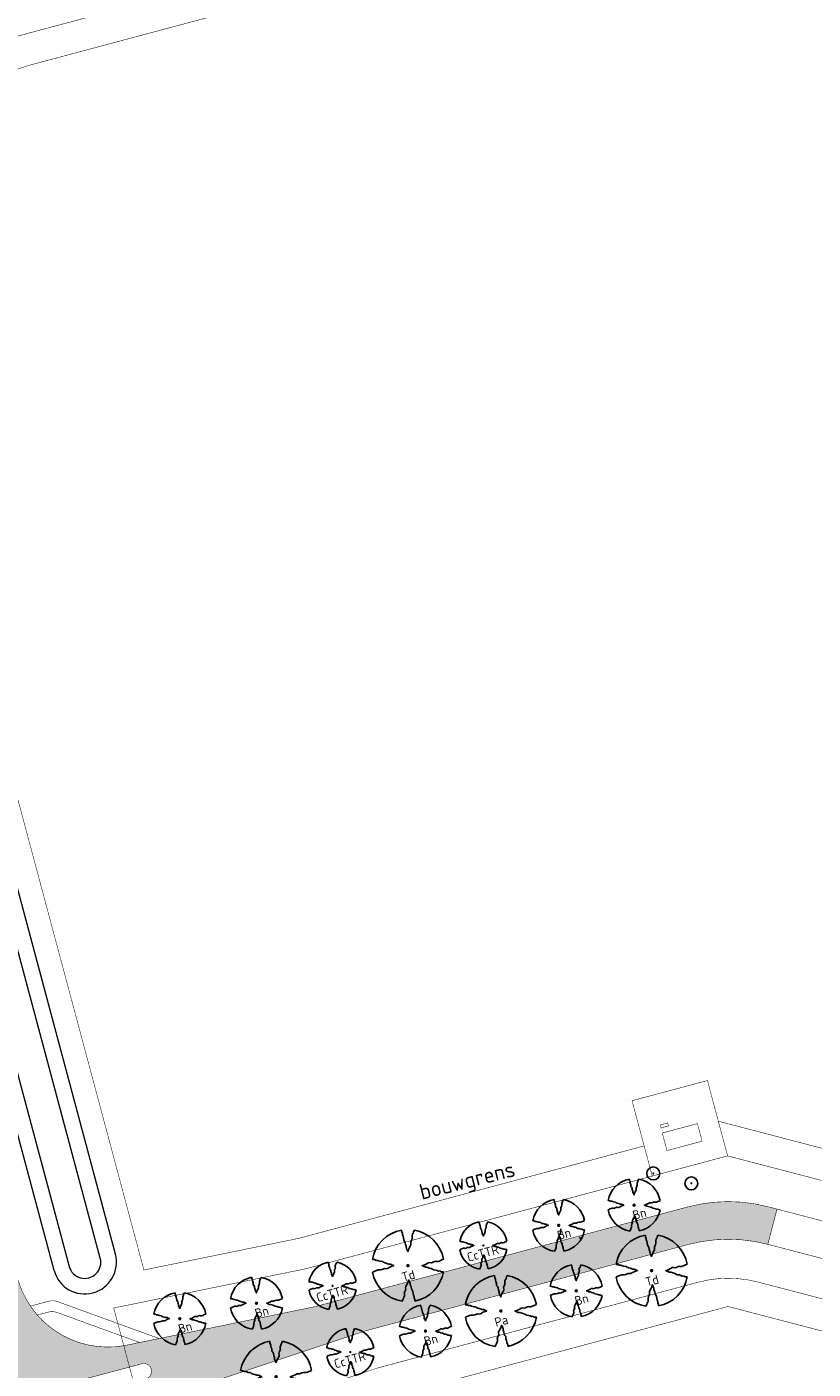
# Model space of a CAD drawing. Header units: metres. Extents: x 102000 to 105000, y 414600 to 420766.
# Tile 126 of 256: x 103183 to 103334, y 418912 to 419170. Entities that reach past the tile are written whole.
import ezdxf
from ezdxf.enums import TextEntityAlignment as Align

# ---------------------------------------------------------------- set-up
doc = ezdxf.new("R2010")
doc.units = ezdxf.units.M
doc.linetypes.add('DGN Style 2', pattern=[10.02903382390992, 6.017420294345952, -4.011613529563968])
doc.layers.get('0').update_dxf_attribs({"color": 8})
for name, color, linetype, lineweight in [('00-Ontwerp DKIV', 8, 'Continuous', 0), ('N-PV-KG-GRENS_BOUWVLAK', 7, 'DGN Style 2', 0), ('N-WE-GR-BOOM-T35-500', 50, 'Continuous', 35), ('N-WE-GW-TALUDLIJN-G', 90, 'Continuous', 18), ('N-WE-WH-WATERLIJN-G', 150, 'Continuous', 5)]:
    doc.layers.add(name, color=color, linetype=linetype, lineweight=lineweight)
doc.layers.add('N-GV-GR-BOOM_2021-2022-S', color=1, linetype='Continuous', lineweight=25, true_color=0xff0000)
doc.styles.add('NLCS-ISO-ANNOTATIEF-T25', font='NLCS-ISO.ttf', dxfattribs={"height": 2.5})
doc.styles.add('NLCS-ISO-M500-T35', font='NLCS-ISO.ttf', dxfattribs={"height": 1.75})

# ---------------------------------------------------------------- blocks, each defined once
blk = doc.blocks.new('N-SGR-BOOM_2E GROOTTE')
at = {"ltscale": 0.1}
h = blk.add_hatch(color=256, dxfattribs=at)
edge = h.paths.add_edge_path()
edge.add_arc((-0.001990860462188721, 0.003386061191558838), 0.15, 0, 360)
at = {"flags": 128}
for points in [[(-0.3934977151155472, 2.21897151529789), (-0.3859977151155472, 2.09072151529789), (-0.3477477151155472, 2.02997151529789), (-0.3387477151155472, 1.96922151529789), (-0.3409977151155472, 1.91747151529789), (-0.3079977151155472, 1.83722151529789), (-0.2772477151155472, 1.74122151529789), (-0.2674977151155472, 1.59947151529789), (-0.2164977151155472, 1.53122151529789), (-0.1759977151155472, 1.44722151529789), (-0.1527477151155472, 1.32872151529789), (-0.1047477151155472, 1.19597151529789), (-0.1009977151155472, 1.09097151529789), (-0.06424771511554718, 1.00997151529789), (-0.02974771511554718, 0.9387215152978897), (-0.003497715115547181, 0.8847215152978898), (0.04525228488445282, 1.04972151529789), (0.09625228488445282, 1.14197151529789), (0.1427522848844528, 1.23047151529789), (0.1795022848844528, 1.29122151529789), (0.1840022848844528, 1.37597151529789), (0.1727522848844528, 1.46372151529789), (0.1930022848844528, 1.53122151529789), (0.2342522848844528, 1.61297151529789), (0.2650022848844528, 1.72547151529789), (0.2545022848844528, 1.77197151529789), (0.2537522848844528, 1.87772151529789), (0.2852522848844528, 1.96547151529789), (0.3190022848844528, 2.03597151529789), (0.3497522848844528, 2.11697151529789), (0.3970022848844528, 2.21747151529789)], [(-2.218997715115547, 0.3889715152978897), (-2.089247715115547, 0.3814715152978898), (-2.026997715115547, 0.3447215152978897), (-1.966997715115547, 0.3349715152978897), (-1.915997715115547, 0.3394715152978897), (-1.834997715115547, 0.3049715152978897), (-1.740497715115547, 0.2742215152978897), (-1.597997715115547, 0.2637215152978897), (-1.531247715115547, 0.2134715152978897), (-1.443497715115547, 0.1699715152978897), (-1.324997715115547, 0.1474715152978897), (-1.195247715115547, 0.1017215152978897), (-1.090247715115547, 0.09797151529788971), (-1.008497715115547, 0.06122151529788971), (-0.9379977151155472, 0.02747151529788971), (-0.8832477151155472, -0.0002784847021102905), (-1.048247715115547, -0.04827848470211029), (-1.141247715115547, -0.0992784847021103), (-1.228997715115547, -0.1457784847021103), (-1.289747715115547, -0.1832784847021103), (-1.373747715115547, -0.1862784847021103), (-1.462247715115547, -0.1757784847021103), (-1.531247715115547, -0.1960284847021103), (-1.612247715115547, -0.2365284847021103), (-1.723247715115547, -0.2680284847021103), (-1.769747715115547, -0.2582784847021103), (-1.876247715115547, -0.2590284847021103), (-1.963247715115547, -0.2897784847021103), (-2.033747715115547, -0.3227784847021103), (-2.115497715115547, -0.3520284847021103), (-2.215997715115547, -0.4007784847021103)], [(2.213502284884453, -0.3850284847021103), (2.083752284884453, -0.3775284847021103), (2.022252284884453, -0.3400284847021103), (1.963002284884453, -0.3302784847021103), (1.912002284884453, -0.3347784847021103), (1.828752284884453, -0.3002784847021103), (1.734252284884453, -0.2695284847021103), (1.593252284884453, -0.2590284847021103), (1.525002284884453, -0.2095284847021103), (1.439502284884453, -0.1675284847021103), (1.321752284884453, -0.1435284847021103), (1.190502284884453, -0.0970284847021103), (1.084002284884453, -0.0932784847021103), (1.003752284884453, -0.05727848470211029), (0.9325022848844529, -0.02202848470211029), (0.8785022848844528, 0.00497151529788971), (1.043502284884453, 0.05297151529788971), (1.135752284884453, 0.1032215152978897), (1.223502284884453, 0.1504715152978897), (1.283502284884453, 0.1879715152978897), (1.367502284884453, 0.1909715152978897), (1.457502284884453, 0.1797215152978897), (1.525002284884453, 0.2007215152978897), (1.606002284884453, 0.2404715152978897), (1.718502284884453, 0.2734715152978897), (1.765002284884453, 0.2629715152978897), (1.870002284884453, 0.2622215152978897), (1.958502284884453, 0.2922215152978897), (2.029002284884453, 0.3282215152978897), (2.110752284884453, 0.3574715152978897), (2.212002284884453, 0.4047215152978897)], [(-0.3597477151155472, -2.21802848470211), (-0.3109977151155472, -2.11677848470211), (-0.2802477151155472, -2.036528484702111), (-0.2479977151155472, -1.96602848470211), (-0.2172477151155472, -1.87752848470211), (-0.2164977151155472, -1.77252848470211), (-0.2277477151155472, -1.72452848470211), (-0.1954977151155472, -1.61277848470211), (-0.1564977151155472, -1.53102848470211), (-0.1354977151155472, -1.46352848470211), (-0.1452477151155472, -1.37502848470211), (-0.1414977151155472, -1.29177848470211), (-0.1039977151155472, -1.23102848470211), (-0.05674771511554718, -1.14327848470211), (-0.005747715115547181, -1.05027848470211), (0.04075228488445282, -0.8845284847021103), (0.06925228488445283, -0.9392784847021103), (0.1022522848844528, -1.00977848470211), (0.1390022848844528, -1.09152848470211), (0.1435022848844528, -1.19577848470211), (0.1900022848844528, -1.32777848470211), (0.2125022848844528, -1.44702848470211), (0.2545022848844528, -1.53102848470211), (0.3047522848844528, -1.59927848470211), (0.3160022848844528, -1.74102848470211), (0.3467522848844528, -1.83627848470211), (0.3805022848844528, -1.91802848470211), (0.3760022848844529, -1.96827848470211), (0.3865022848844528, -2.03052848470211), (0.4232522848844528, -2.08977848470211), (0.4315022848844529, -2.20452848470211)]]:
    blk.add_lwpolyline(points, dxfattribs=at)
for start, end in [(100.0002194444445, 170.1098166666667), (10.29992500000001, 79.79196666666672), (190.3241250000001, 260.8432527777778), (281.0945583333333, 350.0620888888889)]:
    blk.add_arc((-0.001990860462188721, 0.003386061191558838), 2.249996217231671, start, end)
blk = doc.blocks.new('N-SGR-BOOM_1E GROOTTE')
at = {"ltscale": 0.1}
h = blk.add_hatch(color=256, dxfattribs=at)
edge = h.paths.add_edge_path()
edge.add_arc((-0.001990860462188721, 0.003386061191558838), 0.15, 0, 360)
at = {"flags": 128}
for points in [[(-0.524, 2.9575), (-0.514, 2.7865), (-0.463, 2.7055), (-0.451, 2.6245), (-0.454, 2.5555), (-0.41, 2.4485), (-0.369, 2.3205), (-0.356, 2.1315), (-0.288, 2.0405), (-0.234, 1.9285), (-0.203, 1.7705), (-0.139, 1.5935), (-0.134, 1.4535), (-0.085, 1.3455), (-0.039, 1.2505), (-0.004, 1.1785), (0.06100000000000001, 1.3985), (0.129, 1.5215), (0.191, 1.6395), (0.24, 1.7205), (0.246, 1.8335), (0.231, 1.9505), (0.258, 2.0405), (0.313, 2.1495), (0.354, 2.2995), (0.34, 2.3615), (0.339, 2.5025), (0.381, 2.6195), (0.426, 2.7135), (0.467, 2.8215), (0.53, 2.9555)], [(-2.958, 0.5175000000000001), (-2.785, 0.5075000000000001), (-2.702, 0.4585), (-2.622, 0.4455), (-2.554, 0.4515), (-2.446, 0.4055), (-2.32, 0.3645), (-2.13, 0.3505), (-2.041, 0.2835), (-1.924, 0.2255), (-1.766, 0.1955), (-1.593, 0.1345), (-1.453, 0.1295), (-1.344, 0.0805), (-1.25, 0.0355), (-1.177, -0.0015), (-1.397, -0.0655), (-1.521, -0.1335), (-1.638, -0.1955), (-1.719, -0.2455), (-1.831, -0.2495), (-1.949, -0.2355), (-2.041, -0.2625), (-2.149, -0.3165), (-2.297, -0.3585), (-2.359, -0.3455), (-2.501, -0.3465), (-2.617, -0.3875), (-2.711, -0.4315), (-2.82, -0.4705), (-2.954, -0.5355)], [(2.952, -0.5145000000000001), (2.779, -0.5045000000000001), (2.697, -0.4545), (2.618, -0.4415), (2.55, -0.4475), (2.439, -0.4015), (2.313, -0.3605), (2.125, -0.3465), (2.034, -0.2805), (1.92, -0.2245), (1.763, -0.1925), (1.588, -0.1305), (1.446, -0.1255), (1.339, -0.0775), (1.244, -0.0305), (1.172, 0.005500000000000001), (1.392, 0.0695), (1.515, 0.1365), (1.632, 0.1995), (1.712, 0.2495), (1.824, 0.2535), (1.944, 0.2385), (2.034, 0.2665), (2.142, 0.3195), (2.292, 0.3635), (2.354, 0.3495), (2.494, 0.3485), (2.612, 0.3885), (2.706, 0.4365), (2.815, 0.4755), (2.95, 0.5385)], [(-0.479, -2.9585), (-0.414, -2.8235), (-0.373, -2.7165), (-0.33, -2.6225), (-0.289, -2.5045), (-0.288, -2.3645), (-0.303, -2.3005), (-0.26, -2.1515), (-0.208, -2.0425), (-0.18, -1.9525), (-0.193, -1.8345), (-0.188, -1.7235), (-0.138, -1.6425), (-0.075, -1.5255), (-0.007, -1.4015), (0.055, -1.1805), (0.093, -1.2535), (0.137, -1.3475), (0.186, -1.4565), (0.192, -1.5955), (0.254, -1.7715), (0.284, -1.9305), (0.34, -2.0425), (0.407, -2.1335), (0.422, -2.3225), (0.463, -2.4495), (0.508, -2.5585), (0.502, -2.6255), (0.516, -2.7085), (0.5650000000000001, -2.7875), (0.5760000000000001, -2.9405)]]:
    blk.add_lwpolyline(points, dxfattribs=at)
for start, end in [(100.0002194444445, 170.1098166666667), (10.29992500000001, 79.79196666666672), (190.3241250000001, 260.8432527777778), (281.0945583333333, 350.0620888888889)]:
    blk.add_arc((-0.001990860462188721, 0.003386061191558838), 2.999994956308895, start, end)

msp = doc.modelspace()

# ---------------------------------------------------------------- hatches: boundary and pattern name
at = {"ltscale": 0.1}
h = msp.add_hatch(color=256, dxfattribs=at)
edge = h.paths.add_edge_path()
edge.add_arc((103303.452, 418949.32), 0.075, 0, 360)
h = msp.add_hatch(color=256, dxfattribs=at)
edge = h.paths.add_edge_path()
edge.add_arc((103310.759, 418947.423), 0.075, 0, 360)
at = {"layer": '00-Ontwerp DKIV', "transparency": 33554623}
h = msp.add_hatch(color=256, dxfattribs=at)
h.dxf.hatch_style = 1
edge = h.paths.add_edge_path()
edge.add_arc((103298.2239364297, 419477.8513539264), 252.0164552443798, 176.5749344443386, 189.9790041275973, ccw=False)
edge.add_line((103046.6576361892, 419492.907591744), (103056.301389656, 419652.8193898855))
edge.add_arc((103065.0630023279, 419652.79844855), 8.76163769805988, 149.2989375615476, 179.8630562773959, ccw=False)
edge.add_line((103057.5293711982, 419657.2717803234), (103041.7191091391, 419658.2227415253))
edge.add_arc((103024.502755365, 419652.9694413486), 18.00000000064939, -3.451139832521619, 16.96874591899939, ccw=False)
edge.add_line((103042.4701122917, 419651.8858892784), (103041.6379008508, 419638.0862386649))
edge.add_arc((103145.1997498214, 419631.8407649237), 103.7500000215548, 176.5488601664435, 183.9859112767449)
edge.add_line((103041.7007031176, 419624.6289804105), (103044.1366540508, 419589.6697274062))
edge.add_arc((102944.3785367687, 419582.7186098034), 99.99999999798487, -3.4511398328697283, 3.985911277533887, ccw=False)
edge.add_line((103044.1971863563, 419576.6988760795), (103037.6551040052, 419468.218691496))
edge.add_arc((103191.1263172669, 419458.9633528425), 153.7500393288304, 176.5488617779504, 189.1053011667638)
edge.add_line((103039.3136561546, 419434.6324975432), (103040.9006254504, 419424.7287544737))
edge.add_line((103040.9006254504, 419424.7287544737), (103041.5467097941, 419420.6993302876))
edge.add_line((103041.5467097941, 419420.6993302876), (103043.5399603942, 419408.2624172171))
edge.add_arc((103191.4029866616, 419431.9602644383), 149.7499999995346, 189.1052995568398, 194.985952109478)
edge.add_line((103046.746095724, 419393.2375785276), (103094.8516475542, 419213.5289813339))
edge.add_line((103094.8516475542, 419213.5289813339), (103101.3022678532, 419181.9707082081))
edge.add_arc((103083.666907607, 419178.3659795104), 18.00000000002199, -47.20717659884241, 11.55232174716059, ccw=False)
edge.add_line((103095.895196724, 419165.1573101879), (103095.9087119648, 419165.1068211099))
edge.add_line((103095.9087119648, 419165.1068211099), (103097.6368019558, 419158.6511706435))
edge.add_line((103097.6368019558, 419158.6511706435), (103097.6480606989, 419158.609111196))
edge.add_line((103097.6480606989, 419158.609111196), (103097.6510261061, 419158.5980332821))
edge.add_line((103097.6510261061, 419158.5980332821), (103099.8244820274, 419159.1798379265))
edge.add_arc((103100.2123716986, 419157.7308584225), 1.500000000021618, -75.01404788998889, 104.98659888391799, ccw=False)
edge.add_line((103100.6002450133, 419156.28187454), (103098.4267727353, 419155.7000655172))
edge.add_line((103098.4267727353, 419155.7000655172), (103098.4329879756, 419155.6768471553))
edge.add_line((103098.4329879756, 419155.6768471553), (103100.1157329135, 419149.3905928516))
edge.add_line((103100.1157329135, 419149.3905928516), (103100.1204740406, 419149.3728813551))
edge.add_arc((103095.5357731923, 419131.9665457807), 17.99999999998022, 18.419582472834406, 75.24385856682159, ccw=False)
edge.add_line((103112.6135985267, 419137.6540656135), (103125.6026156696, 419098.6521504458))
edge.add_line((103125.6026156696, 419098.6521504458), (103163.4536399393, 418957.2515383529))
edge.add_line((103163.4536399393, 418957.2515383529), (103169.9042602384, 418925.6932652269))
edge.add_arc((103152.2688999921, 418922.0885365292), 18.00000000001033, -47.2071765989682, 11.55232174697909, ccw=False)
edge.add_line((103164.4971891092, 418908.8798672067), (103164.5107043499, 418908.8293781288))
edge.add_line((103164.5107043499, 418908.8293781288), (103166.238794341, 418902.3737276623))
edge.add_line((103166.238794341, 418902.3737276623), (103166.2530184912, 418902.320590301))
edge.add_line((103166.2530184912, 418902.320590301), (103168.4264744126, 418902.9023949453))
edge.add_arc((103168.8143640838, 418901.4534154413), 1.500000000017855, -75.01404788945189, 104.9865988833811, ccw=False)
edge.add_line((103169.2022373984, 418900.0044315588), (103167.0287651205, 418899.422622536))
edge.add_line((103167.0287651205, 418899.422622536), (103167.0349803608, 418899.3994041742))
edge.add_line((103167.0349803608, 418899.3994041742), (103168.7177252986, 418893.1131498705))
edge.add_line((103168.7177252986, 418893.1131498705), (103168.7224664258, 418893.0954383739))
edge.add_arc((103164.1377655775, 418875.6891027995), 17.99999999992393, 18.4195824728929, 75.2438585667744, ccw=False)
edge.add_line((103181.2155909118, 418881.3766226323), (103194.2046080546, 418842.3747074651))
edge.add_line((103194.2046080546, 418842.3747074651), (103231.823976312, 418701.8394960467))
edge.add_line((103231.823976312, 418701.8394960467), (103238.2745966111, 418670.281222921))
edge.add_arc((103220.6392363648, 418666.6764942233), 18.00000000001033, -47.2071765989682, 11.55232174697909, ccw=False)
edge.add_line((103232.8675254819, 418653.4678249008), (103232.8810407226, 418653.4173358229))
edge.add_line((103232.8810407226, 418653.4173358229), (103234.6091307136, 418646.9616853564))
edge.add_line((103234.6091307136, 418646.9616853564), (103234.6233548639, 418646.908547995))
edge.add_line((103234.6233548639, 418646.908547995), (103236.7968107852, 418647.4903526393))
edge.add_arc((103237.1847004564, 418646.0413731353), 1.500000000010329, -75.01404789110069, 104.98659888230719, ccw=False)
edge.add_line((103237.572573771, 418644.5923892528), (103235.3991014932, 418644.01058023))
edge.add_line((103235.3991014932, 418644.01058023), (103235.4053167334, 418643.9873618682))
edge.add_line((103235.4053167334, 418643.9873618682), (103237.0880616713, 418637.7011075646))
edge.add_line((103237.0880616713, 418637.7011075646), (103237.0928027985, 418637.683396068))
edge.add_arc((103232.5081019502, 418620.2770604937), 17.99999999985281, 18.41958247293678, 75.2438585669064, ccw=False)
edge.add_line((103249.5859272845, 418625.9645803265), (103262.5749444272, 418586.9626651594))
edge.add_line((103262.5749444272, 418586.9626651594), (103290.1222633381, 418484.0537523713))
edge.add_line((103290.1222633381, 418484.0537523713), (103297.836137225, 418446.292630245))
edge.add_arc((103314.5047993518, 418407.4697220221), 42.24999999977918, 107.02271534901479, 113.23632460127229, ccw=False)
edge.add_line((103302.1360773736, 418447.8686974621), (103301.856304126, 418448.9131974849))
edge.add_line((103301.856304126, 418448.9131974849), (103300.2505772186, 418454.9079872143))
edge.add_arc((103301.6995005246, 418455.2960867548), 1.500000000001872, 14.994587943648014, 194.9948977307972, ccw=False)
edge.add_line((103303.1484259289, 418455.6841784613), (103304.7543138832, 418449.6887874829))
edge.add_line((103304.7543138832, 418449.6887874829), (103305.0272221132, 418448.669917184))
edge.add_line((103305.0272221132, 418448.669917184), (103306.1321855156, 418448.9657008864))
edge.add_arc((103294.4959860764, 418492.4352173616), 44.99999999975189, 284.9859521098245, 289.9286120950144)
edge.add_line((103309.8341939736, 418450.1299058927), (103307.6012664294, 418456.8373155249))
edge.add_line((103307.6012664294, 418456.8373155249), (103302.707958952, 418471.5361434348))
edge.add_arc((103359.6362746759, 418490.4878418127), 60.00000002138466, 198.4128380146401, 213.1251651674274)
edge.add_arc((103359.6362746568, 418490.4878418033), 60.00000000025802, 213.1251651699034, 220.1845762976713)
edge.add_arc((103359.6362746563, 418490.4878418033), 59.99999999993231, 220.1845762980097, 223.7621945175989)
edge.add_arc((103359.6362746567, 418490.4878418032), 60.0000000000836, 223.7621945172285, 284.9859521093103)
edge.add_line((103375.1512072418, 418432.5284865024), (103387.0106692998, 418435.7031034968))
edge.add_line((103387.0106692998, 418435.7031034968), (103385.8938181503, 418439.8814131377))
edge.add_line((103385.8938181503, 418439.8814131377), (103385.8824319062, 418439.8783653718))
edge.add_line((103385.8824319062, 418439.8783653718), (103374.0131983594, 418436.7013171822))
edge.add_arc((103359.5333792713, 418490.796925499), 55.99999999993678, 225.2215921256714, 284.9851210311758, ccw=False)
edge.add_arc((103359.533379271, 418490.796925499), 55.9999999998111, 221.3891326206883, 225.2215921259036, ccw=False)
edge.add_arc((103359.5333792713, 418490.796925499), 56.00000000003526, 198.4128380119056, 221.3891326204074, ccw=False)
edge.add_line((103306.4002846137, 418473.1086736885), (103277.8963273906, 418558.7306714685))
edge.add_line((103277.8963273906, 418558.7306714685), (103267.6561565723, 418596.9850238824))
edge.add_line((103267.6561565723, 418596.9850238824), (103261.2171809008, 418628.5322969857))
edge.add_arc((103278.8535710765, 418632.131983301), 17.99999999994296, 108.50536345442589, 191.5359399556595, ccw=False)
edge.add_line((103273.1404893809, 418649.2012743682), (103271.9134875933, 418653.7850024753))
edge.add_line((103271.9134875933, 418653.7850024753), (103262.688286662, 418651.3155414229))
edge.add_arc((103262.3004151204, 418652.76452578), 1.499999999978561, 104.9855703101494, 284.9858819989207, ccw=False)
edge.add_line((103261.9125514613, 418654.2135122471), (103271.1377409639, 418656.6829702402))
edge.add_line((103271.1377409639, 418656.6829702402), (103270.0380655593, 418660.7910433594))
edge.add_arc((103266.9770112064, 418678.5288545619), 18.00000000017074, 198.4195824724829, 279.79122475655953, ccw=False)
edge.add_line((103249.8991858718, 418672.8413347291), (103236.910168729, 418711.8432498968))
edge.add_line((103236.910168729, 418711.8432498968), (103199.2858201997, 418852.3970661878))
edge.add_line((103199.2858201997, 418852.3970661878), (103192.8468445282, 418883.9443392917))
edge.add_arc((103210.4832347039, 418887.5440256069), 17.99999999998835, 108.50536345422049, 191.5359399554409, ccw=False)
edge.add_line((103204.7701530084, 418904.6133166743), (103203.5431512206, 418909.1970447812))
edge.add_line((103203.5431512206, 418909.1970447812), (103194.3179502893, 418906.7275837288))
edge.add_arc((103193.9300805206, 418908.1765685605), 1.499999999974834, 104.9855002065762, 284.9858118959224, ccw=False)
edge.add_line((103193.5422186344, 418909.6255555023), (103202.7674045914, 418912.0950125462))
edge.add_line((103202.7674045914, 418912.0950125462), (103201.6677291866, 418916.2030856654))
edge.add_arc((103198.6066748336, 418933.9408968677), 18.00000000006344, 198.4195824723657, 279.79122475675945, ccw=False)
edge.add_line((103181.5288494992, 418928.253377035), (103168.5398323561, 418967.2552922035))
edge.add_line((103168.5398323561, 418967.2552922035), (103130.6838278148, 419108.674509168))
edge.add_line((103130.6838278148, 419108.674509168), (103124.244852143, 419140.2217822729))
edge.add_arc((103141.8812423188, 419143.8214685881), 18.00000000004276, 108.5053634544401, 191.5359399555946, ccw=False)
edge.add_line((103136.1681606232, 419160.8907596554), (103134.9411588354, 419165.4744877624))
edge.add_line((103134.9411588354, 419165.4744877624), (103125.7159579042, 419163.00502671))
edge.add_arc((103125.3280881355, 419164.4540115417), 1.499999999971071, 104.9855002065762, 284.9858118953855, ccw=False)
edge.add_line((103124.9402262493, 419165.9029984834), (103134.1654122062, 419168.3724555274))
edge.add_line((103134.1654122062, 419168.3724555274), (103133.0657368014, 419172.4805286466))
edge.add_arc((103130.0046824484, 419190.2183398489), 18.0000000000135, 198.4195824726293, 279.79122475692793, ccw=False)
edge.add_line((103112.926857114, 419184.5308200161), (103099.9378399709, 419223.5327351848))
edge.add_line((103099.9378399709, 419223.5327351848), (103062.996899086, 419361.5335357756))
edge.add_arc((103304.7357101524, 419426.2437337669), 250.2499999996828, 189.1052995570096, 194.9859521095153, ccw=False)
edge.add_line((103057.639066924, 419386.6418221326), (103051.9365311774, 419422.2228681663))
edge.add_line((103051.9365311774, 419422.2228681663), (103051.9234976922, 419422.3041907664))
edge.add_line((103051.9234976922, 419422.3041907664), (103050.0201575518, 419434.1801063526))
edge = h.paths.add_edge_path(flags=16)
edge.add_line((103045.2527020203, 419421.2725162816), (103048.2174958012, 419421.7310650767))
edge.add_line((103048.2174958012, 419421.7310650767), (103048.2175775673, 419421.7305548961))
edge.add_line((103048.2175775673, 419421.7305548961), (103049.278254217, 419415.112449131))
edge.add_arc((103047.7971554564, 419414.8750750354), 1.499999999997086, -170.89470044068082, 9.105299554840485, ccw=False)
edge.add_line((103046.3160566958, 419414.6377009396), (103045.2528414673, 419421.2716461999))
edge.add_line((103045.2528414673, 419421.2716461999), (103045.2527022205, 419421.2725163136))
edge.add_line((103045.2527022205, 419421.2725163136), (103045.2527020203, 419421.2725162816))
edge = h.paths.add_edge_path(flags=16)
edge.add_line((103047.5661013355, 419425.795449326), (103044.6047268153, 419425.3215322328))
edge.add_line((103044.6047268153, 419425.3215322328), (103043.6258169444, 419431.4234868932))
edge.add_arc((103045.106915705, 419431.660860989), 1.500000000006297, 9.105299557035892, 189.1052995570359, ccw=False)
edge.add_line((103046.5880144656, 419431.8982350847), (103047.5662379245, 419425.7945970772))
edge.add_line((103047.5662379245, 419425.7945970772), (103047.5661013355, 419425.795449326))
edge = h.paths.add_edge_path(flags=16)
edge.add_line((103049.3330490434, 419657.7082529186), (103047.3375545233, 419657.8430923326))
edge.add_line((103047.3375545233, 419657.8430923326), (103046.704015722, 419647.3379344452))
edge.add_line((103046.704015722, 419647.3379344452), (103045.7916956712, 419632.2099305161))
edge.add_arc((103145.6221893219, 419626.0611728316), 100.019671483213, 176.4754918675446, 183.9855418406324)
edge.add_line((103045.8444033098, 419619.1093311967), (103047.2812701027, 419598.4883126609))
edge.add_arc((103048.2788512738, 419598.5578239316), 1.000000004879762, 183.9859166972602, 363.9859301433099)
edge.add_line((103049.2764324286, 419598.6273354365), (103047.8486009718, 419619.1186844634))
edge.add_arc((103147.6067182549, 419626.0698021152), 100.0000000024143, 176.54886016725, 183.9859113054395, ccw=False)
edge.add_line((103047.7880686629, 419632.0895358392), (103049.3330490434, 419657.7082529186))
edge = h.paths.add_edge_path(flags=16)
edge.add_line((103109.6293821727, 419178.6266078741), (103106.731408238, 419177.8508842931))
edge.add_line((103106.731408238, 419177.8508842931), (103104.8566930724, 419184.8542845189))
edge.add_arc((103106.3056725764, 419185.2421741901), 1.500000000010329, 14.985952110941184, 194.9865988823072, ccw=False)
edge.add_line((103107.7546564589, 419185.6300475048), (103109.6293821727, 419178.6266078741))
edge = h.paths.add_edge_path(flags=16)
edge.add_line((103110.1465465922, 419176.6946293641), (103110.8576439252, 419174.0381728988))
edge.add_arc((103109.4086596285, 419173.6503011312), 1.499999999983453, -165.0144386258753, 14.985890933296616, ccw=False)
edge.add_line((103107.9596731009, 419173.2624376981), (103107.2485726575, 419175.9189057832))
edge.add_line((103107.2485726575, 419175.9189057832), (103110.1465465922, 419176.6946293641))
edge = h.paths.add_edge_path(flags=16)
edge.add_line((103118.2918829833, 419146.2659798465), (103115.3939090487, 419145.4902562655))
edge.add_line((103115.3939090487, 419145.4902562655), (103114.6828170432, 419148.1466928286))
edge.add_arc((103116.1317965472, 419148.5345824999), 1.500000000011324, 14.985952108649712, 194.9865988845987, ccw=False)
edge.add_line((103117.5807804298, 419148.9224558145), (103118.2918829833, 419146.2659798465))
edge = h.paths.add_edge_path(flags=16)
edge.add_line((103115.9110734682, 419143.5582777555), (103118.8090474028, 419144.3340013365))
edge.add_line((103118.8090474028, 419144.3340013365), (103120.683767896, 419137.3305812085))
edge.add_arc((103119.2347835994, 419136.9427094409), 1.499999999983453, -165.0144386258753, 14.985890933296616, ccw=False)
edge.add_line((103117.7857970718, 419136.5548460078), (103115.9110734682, 419143.5582777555))
edge = h.paths.add_edge_path(flags=16)
edge.add_line((103175.3334006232, 418921.5734413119), (103178.231374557, 418922.3491648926))
edge.add_line((103178.231374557, 418922.3491648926), (103176.3567182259, 418929.3523453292))
edge.add_arc((103174.9077343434, 418928.9644720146), 1.500000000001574, 14.98595210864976, 194.9859521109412)
edge.add_line((103173.4587504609, 418928.5765986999), (103175.3334006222, 418921.5734413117))
edge = h.paths.add_edge_path(flags=16)
edge.add_line((103178.7485389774, 418920.4171863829), (103175.8505650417, 418919.6414628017))
edge.add_line((103175.8505650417, 418919.6414628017), (103176.5617374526, 418916.984725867))
edge.add_arc((103178.010721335, 418917.3725991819), 1.49999999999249, 194.9859521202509, 374.9859521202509)
edge.add_line((103179.4597052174, 418917.7604724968), (103178.7485389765, 418920.4171863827))
edge = h.paths.add_edge_path(flags=16)
edge.add_line((103183.9959014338, 418889.2128132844), (103186.8938753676, 418889.988536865))
edge.add_line((103186.8938753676, 418889.988536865), (103186.1828421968, 418892.6447536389))
edge.add_arc((103184.7338583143, 418892.2568803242), 1.500000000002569, 14.98595211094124, 194.9859521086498)
edge.add_line((103183.2848744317, 418891.8690070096), (103183.9959014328, 418889.2128132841))
edge = h.paths.add_edge_path(flags=16)
edge.add_line((103187.411039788, 418888.0565583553), (103184.5130658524, 418887.2808347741))
edge.add_line((103184.5130658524, 418887.2808347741), (103186.3878614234, 418880.2771341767))
edge.add_arc((103187.8368453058, 418880.6650074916), 1.49999999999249, 194.9859521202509, 374.9859521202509)
edge.add_line((103189.2858291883, 418881.0528808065), (103187.4110397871, 418888.056558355))
edge = h.paths.add_edge_path(flags=16)
edge.add_line((103243.7037369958, 418666.161399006), (103246.6017109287, 418666.9371225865))
edge.add_line((103246.6017109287, 418666.9371225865), (103244.7270973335, 418673.9401433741))
edge.add_arc((103243.278113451, 418673.5522700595), 1.500000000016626, 14.98595211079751, 194.9859521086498)
edge.add_line((103241.8291295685, 418673.1643967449), (103243.703736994, 418666.1613990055))
edge = h.paths.add_edge_path(flags=16)
edge.add_line((103247.11887535, 418665.0051440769), (103244.2209014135, 418664.2294204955))
edge.add_line((103244.2209014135, 418664.2294204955), (103244.9321165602, 418661.5725239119))
edge.add_arc((103246.3811004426, 418661.9603972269), 1.49999999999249, 194.9859521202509, 374.9859521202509)
edge.add_line((103247.830084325, 418662.3482705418), (103247.1188753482, 418665.0051440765))
edge = h.paths.add_edge_path(flags=16)
edge.add_line((103252.3662378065, 418633.8007709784), (103255.2642117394, 418634.5764945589))
edge.add_line((103255.2642117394, 418634.5764945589), (103254.5532213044, 418637.2325516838))
edge.add_arc((103253.1042374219, 418636.8446783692), 1.499999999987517, 14.98595210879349, 194.9859521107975)
edge.add_line((103251.6552535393, 418636.4568050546), (103252.3662378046, 418633.8007709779))
edge = h.paths.add_edge_path(flags=16)
edge.add_line((103255.7813761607, 418632.6445160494), (103252.8834022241, 418631.8687924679))
edge.add_line((103252.8834022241, 418631.8687924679), (103254.758240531, 418624.8649322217))
edge.add_arc((103256.2072244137, 418625.2528055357), 1.499999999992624, 194.9859520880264, 374.9859520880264)
edge.add_line((103257.6562082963, 418625.6406788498), (103255.7813761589, 418632.6445160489))
h = msp.add_hatch(color=256, dxfattribs=at)
h.dxf.hatch_style = 1
edge = h.paths.add_edge_path()
edge.add_line((103327.221503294, 418942.4755550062), (103325.4308835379, 418942.9430365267))
edge.add_arc((103317.8527123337, 418913.9159574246), 30.00000000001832, 75.36824177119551, 104.9859521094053)
edge.add_line((103310.0952460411, 418942.8956350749), (103259.0021089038, 418929.2186958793))
edge.add_line((103259.0021089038, 418929.2186958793), (103244.5122700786, 418925.339962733))
edge.add_line((103244.5122700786, 418925.339962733), (103238.3813541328, 418923.6987997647))
edge.add_line((103238.3813541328, 418923.6987997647), (103208.4618353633, 418917.5831465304))
edge.add_line((103208.4618353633, 418917.5831465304), (103204.7171941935, 418916.8177289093))
edge.add_line((103204.7171941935, 418916.8177289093), (103202.2114336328, 418916.3055427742))
edge.add_line((103202.2114336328, 418916.3055427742), (103202.2114035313, 418916.3055366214))
edge.add_arc((103198.6066748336, 418933.9408968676), 17.99999999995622, 279.7912247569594, 281.55232174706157, ccw=False)
edge.add_line((103201.6677291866, 418916.2030856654), (103202.7674045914, 418912.0950125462))
edge.add_line((103202.7674045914, 418912.0950125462), (103205.1340619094, 418912.7285345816))
edge.add_arc((103205.5219515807, 418911.2795550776), 1.500000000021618, -75.01404788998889, 104.98659888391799, ccw=False)
edge.add_line((103205.9098248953, 418909.8305711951), (103203.5431512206, 418909.1970447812))
edge.add_line((103203.5431512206, 418909.1970447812), (103204.7701530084, 418904.6133166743))
edge.add_arc((103210.4832347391, 418887.5440256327), 17.99999998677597, 108.41958260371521, 108.5053635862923, ccw=False)
edge.add_line((103204.7957148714, 418904.6218509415), (103208.1192435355, 418905.7287035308))
edge.add_line((103208.1192435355, 418905.7287035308), (103211.742777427, 418906.9354684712))
edge.add_line((103211.742777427, 418906.9354684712), (103248.255816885, 418919.0956019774))
edge.add_line((103248.255816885, 418919.0956019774), (103310.1176258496, 418935.6551684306))
edge.add_arc((103317.8750921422, 418906.6754907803), 30.0000000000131, 75.3682417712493, 104.98595210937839, ccw=False)
edge.add_line((103325.4532633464, 418935.7025698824), (103327.221503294, 418942.4755550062))

# ---------------------------------------------------------------- linework, layer by layer
for p, q in [((103285.67, 418938.647), (103285.553, 418937.576)), ((103289.174, 418937.032), (103289.681, 418936.798)), ((103289.174, 418937.032), (103289.681, 418936.798)), ((103289.174, 418937.032), (103289.681, 418936.798))]:
    msp.add_line(p, q)
for centre, radius in [((103303.452, 418949.32), 1.25), ((103303.452, 418949.32), 0.02249999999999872), ((103310.759, 418947.423), 1.25), ((103310.759, 418947.423), 0.02249999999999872)]:
    msp.add_circle(centre, radius)
at = {"ltscale": 0.1}
for centre in [(103303.452, 418949.32), (103310.759, 418947.423)]:
    msp.add_circle(centre, 0.075, dxfattribs=at)
at = {"layer": '00-Ontwerp DKIV', "transparency": 33554687, "const_width": 0.1}
for points in [[(103492.8989135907, 419150.1701676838, -0.4144966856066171), (103500.4655096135, 419154.6087409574), (103500.8626641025, 419154.5050548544, -0.3588137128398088), (103505.4843660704, 419148.1182831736), (103509.5374167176, 419164.1257693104), (103328.9354530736, 419211.2759698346, 0.1299559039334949), (103313.5998155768, 419211.2285683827), (103179.6538245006, 419175.3730449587), (103143.142441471, 419163.2079377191), (103137.5795667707, 419156.5849600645), (103137.3833111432, 419156.3513044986), (103138.1110096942, 419153.6328306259), (103181.8103433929, 419168.186254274), (103315.5391419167, 419203.9836382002, -0.1299563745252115), (103327.0409102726, 419204.019200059), (103366.026504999, 419193.841134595), (103495.467460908, 419160.0476646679), (103492.8989135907, 419150.1701676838, -0.4144966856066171)], [(103327.221503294, 418942.4755550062), (103325.4308835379, 418942.9430365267, 0.1299559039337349), (103310.0952460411, 418942.8956350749), (103259.0021089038, 418929.2186958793), (103244.5122700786, 418925.339962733), (103238.3813541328, 418923.6987997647), (103208.4618353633, 418917.5831465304), (103204.7171941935, 418916.8177289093), (103202.2114336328, 418916.3055427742), (103202.2114035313, 418916.3055366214, -0.007684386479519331), (103201.6677291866, 418916.2030856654), (103202.7674045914, 418912.0950125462), (103205.1340619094, 418912.7285345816, -1.000005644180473), (103205.9098248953, 418909.8305711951), (103203.5431512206, 418909.1970447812), (103204.7701530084, 418904.6133166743, -0.0003742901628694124), (103204.7957148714, 418904.6218509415), (103208.1192435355, 418905.7287035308), (103211.742777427, 418906.9354684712), (103248.255816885, 418919.0956019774), (103310.1176258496, 418935.6551684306, -0.1299559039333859), (103325.4532633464, 418935.7025698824)], [(103183.7222469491, 418923.818950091, 0.03013391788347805), (103185.0469146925, 418922.103122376), (103187.1004363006, 418922.6528047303, -0.1538499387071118), (103188.9022203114, 418922.5739086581), (103201.1562556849, 418918.1138045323), (103200.5250228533, 418920.4719100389), (103188.9939542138, 418924.668875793, 0.1538499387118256), (103187.1921702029, 418924.7477718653), (103183.7222469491, 418923.818950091, 0.03013391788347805)], [(103185.0469146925, 418922.103122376, 0.2617389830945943), (103201.6677291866, 418916.2030856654), (103201.1562556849, 418918.1138045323), (103188.9022203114, 418922.5739086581, 0.1538499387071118), (103187.1004363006, 418922.6528047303), (103185.0469146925, 418922.103122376, 0.2617389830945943)], [(103201.6677291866, 418916.2030856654, 0.007684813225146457), (103202.2114336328, 418916.3055427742), (103204.7171941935, 418916.8177289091), (103201.1562556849, 418918.1138045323), (103201.6677291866, 418916.2030856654, 0.007684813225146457)], [(103202.7674045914, 418912.0950125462), (103203.5431512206, 418909.1970447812), (103205.9098248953, 418909.8305711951, 1.000005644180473), (103205.1340619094, 418912.7285345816), (103202.7674045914, 418912.0950125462)]]:
    msp.add_lwpolyline(points, format="xyb", close=True, dxfattribs=at)
msp.add_lwpolyline([(103301.645063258, 418954.6089465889), (103235.2813684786, 418936.8442864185), (103205.5340753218, 418930.7638366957), (103146.7938505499, 419150.2005335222), (103183.5355585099, 419162.4368217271), (103321.3045294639, 419199.3157049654), (103486.2334573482, 419156.257302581), (103427.2459872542, 418930.3144049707), (103352.9342965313, 418949.7151415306), (103315.9481455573, 418959.371207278)], dxfattribs=at)
at = {"layer": '00-Ontwerp DKIV', "transparency": 33554687, "const_width": 0.1, "flags": 128}
msp.add_lwpolyline([(103193.5422186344, 418909.6255555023), (103202.7674045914, 418912.0950125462), (103201.6677291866, 418916.2030856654, -0.3707628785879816), (103181.5288494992, 418928.253377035), (103168.5398323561, 418967.2552922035), (103130.6838278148, 419108.674509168), (103124.244852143, 419140.2217822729, -0.3790186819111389), (103136.1681606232, 419160.8907596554), (103134.9411588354, 419165.4744877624), (103125.7159579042, 419163.00502671, -1.000002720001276), (103124.9402262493, 419165.9029984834), (103134.1654122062, 419168.3724555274), (103133.0657368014, 419172.4805286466, -0.3707628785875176)], format="xyb", dxfattribs=at)
at = {"layer": '00-Ontwerp DKIV', "transparency": 33554687, "const_width": 0.1}
for points in [[(103303.2429816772, 418948.825438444), (103299.3642485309, 418963.3152772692), (103313.854087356, 418967.1940104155), (103317.7328205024, 418952.7041715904), (103303.2429816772, 418948.825438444)], [(103304.9138646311, 418958.0719808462), (103304.7587153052, 418958.6515743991), (103306.2076991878, 418959.0394477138), (103306.3628485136, 418958.4598541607), (103304.9138646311, 418958.0719808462)], [(103306.077484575, 418953.7250291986), (103305.1724468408, 418957.1059915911), (103311.9343716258, 418958.9160670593), (103312.8394093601, 418955.5351046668), (103306.077484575, 418953.7250291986)], [(103327.2311789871, 418942.4730289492), (103325.4629390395, 418935.7000438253), (103448.7017042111, 418903.5257951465), (103450.4755410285, 418910.2973190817), (103346.1376269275, 418937.5370759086)], [(103359.6699231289, 418671.4741510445), (103313.6774036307, 418683.4815316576), (103273.9044116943, 418675.3517943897), (103215.3958429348, 418893.9230905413), (103252.1375508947, 418906.1593787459), (103317.8223397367, 418923.7423050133), (103418.6573932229, 418897.4170486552)]]:
    msp.add_lwpolyline(points, close=True, dxfattribs=at)
for points in [[(103356.518071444, 418942.5784103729), (103317.7328205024, 418952.7041715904), (103303.2429816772, 418948.825438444), (103236.6591398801, 418931.0018479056), (103199.7270773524, 418923.4528064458), (103200.5250228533, 418920.4719100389), (103208.4618353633, 418917.5831465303), (103238.3813541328, 418923.6987997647), (103244.5122700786, 418925.339962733), (103259.0021089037, 418929.2186958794), (103310.0952460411, 418942.8956350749, -0.1299559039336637), (103325.4308835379, 418942.9430365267), (103327.221503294, 418942.4755550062), (103327.221503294, 418942.4755550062), (103346.1376269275, 418937.5370759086)], [(103325.4532633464, 418935.7025698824, 0.1299559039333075), (103310.1176258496, 418935.6551684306), (103248.255816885, 418919.0956019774), (103211.7444338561, 418906.9304947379), (103205.9853035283, 418900.0738615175), (103206.7130020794, 418897.3553876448), (103250.4123357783, 418911.9088112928), (103312.0569415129, 418928.4102353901, -0.1299564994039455), (103323.5587205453, 418928.4458001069), (103428.1415779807, 418901.1420953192), (103425.5931837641, 418891.3420982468, -0.4144966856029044), (103433.0621462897, 418895.7233996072), (103433.0864726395, 418895.717048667, -0.4148077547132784), (103437.4589020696, 418888.2375703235), (103441.9475537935, 418905.2891178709), (103325.4629390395, 418935.7000438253)]]:
    msp.add_lwpolyline(points, format="xyb", dxfattribs=at)
at = {"layer": 'N-WE-GW-TALUDLIJN-G', "color": 8, "transparency": 33554687, "flags": 128}
msp.add_lwpolyline([(103188.2679492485, 418930.6822079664, 0.9999982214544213), (103200.0530026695, 418933.8369687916), (103143.6512619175, 419144.5377574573, 0.9999999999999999), (103131.8661930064, 419141.3830544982), (103188.247529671, 418930.758489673)], format="xyb", close=True, dxfattribs=at)
at = {"layer": 'N-WE-WH-WATERLIJN-G', "color": 8}
msp.add_lwpolyline([(103140.714922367, 419143.9053568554), (103140.714922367, 419143.9053568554, 0.9548061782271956), (103134.7373880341, 419142.2664981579), (103134.7373880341, 419142.2664981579), (103134.7373880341, 419142.2664981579), (103191.1658979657, 418931.4580257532, 1.000000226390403), (103197.1550479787, 418933.0611733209), (103140.714922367, 419143.9053568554)], format="xyb", close=True, dxfattribs=at)

# ---------------------------------------------------------------- block references
at = {"layer": 'N-GV-GR-BOOM_2021-2022-S', "transparency": 33554687}
for name, p, xscale, yscale, zscale in [('N-SGR-BOOM_2E GROOTTE', (103299.7608345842, 418943.2236930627), 2.25, 2.25, 2), ('N-SGR-BOOM_2E GROOTTE', (103285.270995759, 418939.3449599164), 2.25, 2.25, 2), ('N-SGR-BOOM_1E GROOTTE', (103256.2915559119, 418931.5914393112), 2.311807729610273, 2.311807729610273, 2.311807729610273), ('N-SGR-BOOM_1E GROOTTE', (103270.7813947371, 418935.4701724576), 1.533157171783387, 1.533157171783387, 1.533157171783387), ('N-SGR-BOOM_1E GROOTTE', (103303.1322910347, 418930.6392759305), 2.311807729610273, 2.311807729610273, 2.311807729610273), ('N-SGR-BOOM_1E GROOTTE', (103241.8017170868, 418927.7127061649), 1.533157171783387, 1.533157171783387, 1.533157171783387), ('N-SGR-BOOM_2E GROOTTE', (103288.6419928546, 418926.7525906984), 2.25, 2.25, 2), ('N-SGR-BOOM_2E GROOTTE', (103227.1691689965, 418924.3622600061), 2.25, 2.25, 2), ('N-SGR-BOOM_1E GROOTTE', (103274.1524080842, 418922.8777425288), 2.311807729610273, 2.311807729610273, 2.311807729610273), ('N-SGR-BOOM_2E GROOTTE', (103212.440194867, 418921.3865361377), 2.25, 2.25, 2), ('N-SGR-BOOM_2E GROOTTE', (103259.6628233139, 418919.0028943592), 2.25, 2.25, 2), ('N-SGR-BOOM_1E GROOTTE', (103245.2129915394, 418914.9746960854), 1.533157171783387, 1.533157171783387, 1.533157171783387), ('N-SGR-BOOM_1E GROOTTE', (103230.9559172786, 418910.2216161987), 2.311807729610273, 2.311807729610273, 2.311807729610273)]:
    msp.add_blockref(name, p, dxfattribs=dict(at, xscale=xscale, yscale=yscale, zscale=zscale))

# ---------------------------------------------------------------- texts
at = {"layer": 'N-PV-KG-GRENS_BOUWVLAK', "transparency": 33554687, "style": 'NLCS-ISO-ANNOTATIEF-T25'}
msp.add_text('bouwgrens', height=3, rotation=14.17894285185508, dxfattribs=at).set_placement((103268.2420962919, 418945.6674257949), align=Align.BOTTOM_CENTER)
at = {"layer": 'N-WE-GR-BOOM-T35-500', "style": 'NLCS-ISO-M500-T35'}
for s, p in [('Bn', (103299.7490594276, 418940.3682621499)), ('Bn', (103285.2592206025, 418936.4895290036)), ('CcTTR', (103267.9288330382, 418932.3083732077)), ('Td', (103255.3693199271, 418928.4933858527)), ('CcTTR', (103238.9491553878, 418924.550906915)), ('Td', (103302.2100550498, 418927.541222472)), ('Bn', (103288.630217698, 418923.8971597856)), ('Bn', (103227.1573938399, 418921.5068290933)), ('Bn', (103212.4284197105, 418918.5311052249)), ('Pa', (103273.2301720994, 418919.7796890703)), ('Bn', (103259.6510481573, 418916.1474634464)), ('CcTTR', (103242.3604298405, 418911.8128968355))]:
    msp.add_text(s, height=1.75, rotation=15.46, dxfattribs=at).set_placement(p)

doc.saveas('drawing.dxf')
